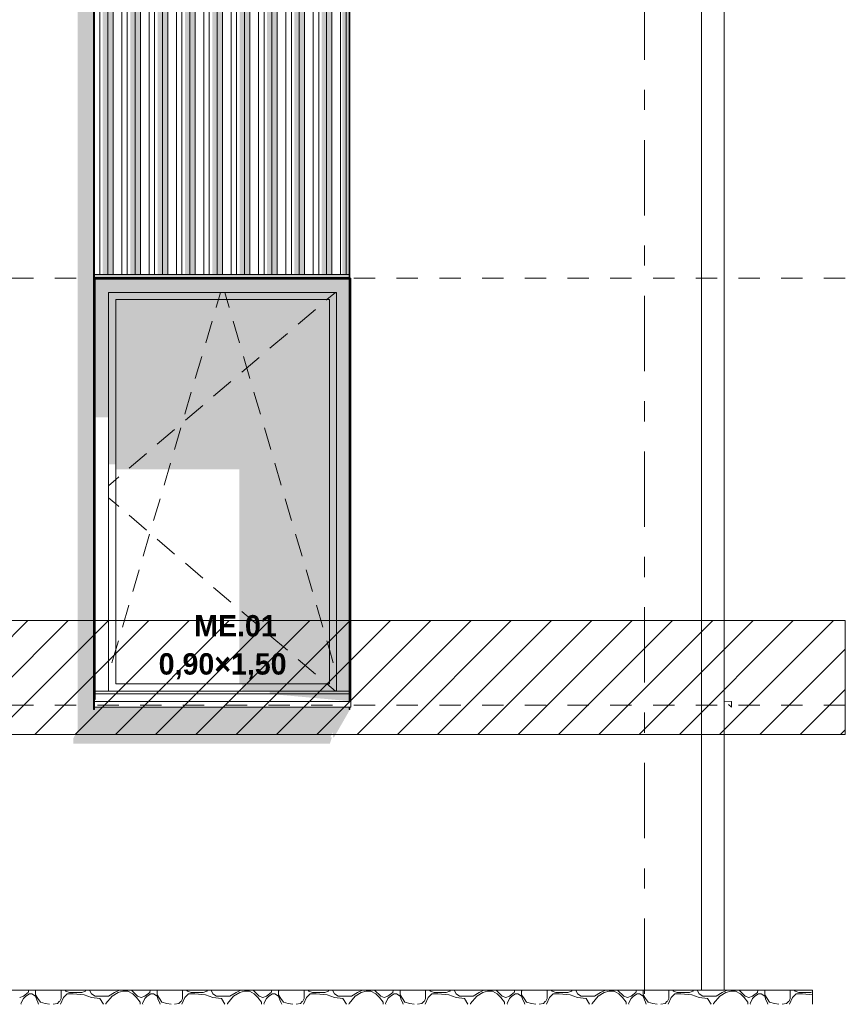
# Model space of a CAD drawing. Header units: millimetres. Extents: x -62337 to -23489, y -53000 to 10500.
# Tile 31 of 34: x -27015 to -24117, y -50 to 3408. Entities that reach past the tile are written whole.
import ezdxf
from ezdxf.enums import TextEntityAlignment as Align

# ---------------------------------------------------------------- set-up
doc = ezdxf.new("R2010")
doc.units = ezdxf.units.MM
doc.header["$MEASUREMENT"] = 0
doc.linetypes.add('_TIRET COURT 1', pattern=[150, 75, -75])
doc.linetypes.add('Axe', pattern=[546.805537, 264.583325, -105.833328, 70.555556, -105.833328])
for name, color, linetype in [('Nouveau_0', 7, 'Continuous'), ('Nouveau_2D - Dessin général', 7, 'Continuous'), ('Nouveau_2D - Etiquettes 50ème', 7, 'Continuous'), ('Nouveau__Grille structurelle (axe_trame)', 7, 'Continuous'), ('Nouveau__Murs ext - Bardages', 7, 'Continuous'), ('Nouveau__Murs ext - Périphériques', 7, 'Continuous'), ('Nouveau_Fenêtres Archicad', 7, 'Continuous'), ('Nouveau_Terrain - original', 7, 'Continuous')]:
    doc.layers.add(name, color=color, linetype=linetype)
doc.styles.add('STYLE_GENERE_1', font='arial.ttf')
doc.styles.add('STYLE_GENERE_2', font='GOTHIC.TTF')

# ---------------------------------------------------------------- blocks, each defined once
blk = doc.blocks.new('Élément de coupe_5')
at = {"layer": 'Nouveau__Murs ext - Périphériques', "linetype": 'Continuous', "lineweight": 13}
for points in [[(-26826.5, 865.3), (-25926.5, 865.3), (-25919.5, 887.5), (-25925.3, 887.5), (-25915, 906.4), (-25915, 887.4), (-25912, 887.4), (-25856.1, 984.8), (-25859.1, 984.8), (-25859.1, 993.4), (-26753, 993.4), (-26753, 1020), (-26753.1, 1019.9), (-26753.1, 984.8), (-26756.1, 984.8), (-26756.1, 3560), (-26812, 3560), (-26812, 911.9), (-26826.5, 885.3)], [(-25859.1, 2512.8), (-26753.1, 2512.8), (-26753.1, 2502.8), (-25859.1, 2502.8)], [(-26753, 2499.8), (-26753.1, 2499.8), (-26753.1, 2402.4), (-26753, 2402.4)]]:
    blk.add_hatch(color=7, dxfattribs=at).paths.add_polyline_path(points)
at = {"layer": 'Nouveau__Murs ext - Périphériques', "color": 7, "linetype": 'Continuous', "lineweight": 5}
blk.add_line((-24622, 0), (-24622, 3560), dxfattribs=at)
blk = doc.blocks.new('Élément de coupe_12')
at = {"layer": 'Nouveau_Fenêtres Archicad', "linetype": 'Continuous', "lineweight": 13}
for points in [[(-26753, 2499.8), (-26753, 2402.4), (-26750, 2402.4), (-26750, 2497), (-26752.8, 2499.8)], [(-26752.8, 2499.8), (-26750, 2497), (-25859.1, 2497), (-25859.1, 2499.8)], [(-25859.1, 2497), (-26750, 2497), (-26750, 2450), (-26703, 2450), (-25903, 2450), (-25859.1, 2450)], [(-25856.1, 2450), (-25856, 2450), (-25856, 2497), (-25856.1, 2497)], [(-26750, 2450), (-26750, 2011.7), (-26703, 2011.7), (-26703, 2450)], [(-26703, 2425), (-26678, 2425), (-25928, 2425), (-25903, 2425), (-25903, 2450), (-26703, 2450)], [(-26678, 2425), (-26703, 2425), (-26703, 1846.9), (-26678, 1846.9)], [(-26678, 1828.6), (-26244.1, 1828.6), (-26244.1, 1075), (-25928, 1075), (-25928, 2425), (-26678, 2425)], [(-25928, 1075), (-25903, 1075), (-25903, 2425), (-25928, 2425)], [(-25859.1, 2450), (-25903, 2450), (-25903, 1050), (-25859.1, 1050)], [(-25856.1, 2450), (-25856.1, 1050), (-25856, 1050), (-25856, 2450)], [(-25903, 1075), (-26233.6, 1075), (-26233.6, 1050), (-25903, 1050)], [(-26138.3, 1050), (-26138.3, 1040), (-25859.1, 1040), (-25859.1, 1050)], [(-25859.1, 1015), (-25859.1, 1040), (-26138.3, 1040)], [(-25856.1, 1040), (-25856, 1040), (-25856, 1050), (-25856.1, 1050)], [(-25856, 1020), (-25856, 1040), (-25856.1, 1040), (-25856.1, 1020)]]:
    blk.add_hatch(color=7, dxfattribs=at).paths.add_polyline_path(points)
at = {"layer": 'Nouveau_Fenêtres Archicad', "color": 7, "linetype": 'Continuous', "lineweight": 13}
for p, q in [((-26753, 2499.8), (-26753, 1020)), ((-26750, 1020), (-26750, 2497)), ((-26750, 2497), (-25859.1, 2497)), ((-25853, 2500), (-25856.1, 2500)), ((-25856, 2497), (-25856, 1020)), ((-25853, 1020), (-25853, 2500)), ((-26703, 1050), (-26703, 2450)), ((-26703, 2450), (-25903, 2450)), ((-26678, 1075), (-26678, 2425)), ((-26678, 2425), (-25928, 2425)), ((-26325.5, 2398.2), (-26317.7, 2425)), ((-26317.7, 2425), (-26310.3, 2450)), ((-26288.3, 2425), (-26295.7, 2450)), ((-26280.5, 2398.2), (-26288.3, 2425)), ((-25936.6, 2425), (-25938.9, 2423.1)), ((-25907.3, 2450), (-25936.6, 2425)), ((-25928, 2425), (-25928, 1075)), ((-25903, 2450), (-25903, 1050)), ((-26325.8, 2397.3), (-26325.5, 2398.2)), ((-26280.2, 2397.3), (-26280.5, 2398.2)), ((-25976.9, 2390.6), (-26037.8, 2338.7)), ((-26362.3, 2272.5), (-26339.8, 2349.3)), ((-26243.7, 2272.5), (-26266.2, 2349.3)), ((-26075.8, 2306.3), (-26136.7, 2254.4)), ((-26398.9, 2147.8), (-26376.4, 2224.5)), ((-26174.7, 2221.9), (-26235.6, 2170)), ((-26207.1, 2147.8), (-26229.6, 2224.5)), ((-26273.6, 2137.5), (-26334.5, 2085.6)), ((-26435.5, 2023), (-26413, 2099.8)), ((-26170.5, 2023), (-26193, 2099.8)), ((-26372.5, 2053.2), (-26433.4, 2001.3)), ((-26472, 1898.3), (-26449.5, 1975)), ((-26134, 1898.3), (-26156.5, 1975)), ((-26471.5, 1968.8), (-26532.3, 1916.9)), ((-26570.4, 1884.5), (-26631.2, 1832.5)), ((-26508.6, 1773.5), (-26486.1, 1850.3)), ((-26097.4, 1773.5), (-26119.9, 1850.3)), ((-26667.1, 1801.9), (-26678, 1792.6)), ((-26678, 1792.6), (-26703, 1771.3)), ((-26678, 1707.4), (-26703, 1728.7)), ((-26667.1, 1698.1), (-26678, 1707.4)), ((-26545.2, 1648.8), (-26522.7, 1725.5)), ((-26060.8, 1648.8), (-26083.3, 1725.5)), ((-26570.4, 1615.5), (-26631.2, 1667.5)), ((-26581.7, 1524), (-26559.2, 1600.8)), ((-26024.3, 1524), (-26046.8, 1600.8)), ((-26471.5, 1531.2), (-26532.3, 1583.1)), ((-26372.5, 1446.8), (-26433.4, 1498.7)), ((-26618.3, 1399.3), (-26595.8, 1476)), ((-25987.7, 1399.3), (-26010.2, 1476)), ((-26273.6, 1362.5), (-26334.5, 1414.4)), ((-26654.9, 1274.5), (-26632.4, 1351.3)), ((-25951.1, 1274.5), (-25973.6, 1351.3)), ((-26174.7, 1278.1), (-26235.6, 1330)), ((-26075.8, 1193.7), (-26136.7, 1245.6)), ((-26678, 1195.6), (-26668.9, 1226.5)), ((-25928, 1195.6), (-25937.1, 1226.5)), ((-26691.4, 1149.8), (-26678, 1195.6)), ((-25914.6, 1149.8), (-25928, 1195.6)), ((-25976.9, 1109.4), (-26037.8, 1161.3)), ((-25928, 1075), (-26678, 1075)), ((-25936.6, 1075), (-25938.9, 1076.9)), ((-25907.3, 1050), (-25936.6, 1075)), ((-26750, 1050), (-25859.1, 1050)), ((-26750, 1040), (-25859.1, 1040)), ((-26750, 1020), (-26753, 1020)), ((-26753, 1020), (-26753, 1013.4)), ((-26753, 1013.4), (-26753, 993.4)), ((-26753, 1013.4), (-25853, 1013.4)), ((-25856, 1020), (-25853, 1020)), ((-25853, 1020), (-25853, 1013.4)), ((-25853, 1013.4), (-25853, 993.4)), ((-26753, 993.4), (-25853, 993.4))]:
    blk.add_line(p, q, dxfattribs=at)
blk = doc.blocks.new('Élément de coupe_16')
at = {"layer": 'Nouveau_Fenêtres Archicad', "color": 7, "linetype": 'Continuous', "lineweight": 13}
for p, q in [((-24542, 1015), (-24517, 1013.4)), ((-24517, 993.4), (-24527, 1003.4)), ((-24517, 1013.4), (-24517, 993.4))]:
    blk.add_line(p, q, dxfattribs=at)
blk = doc.blocks.new('*X65')
at = {"layer": 'Nouveau_Terrain - original', "color": 7, "linetype": 'Continuous', "lineweight": 13}
for p, q in [((-26985.4, -8.5), (-26983.7, 0)), ((-26958.1, 0), (-26959.8, -4.3)), ((-26870.2, -29.9), (-26870.2, 0)), ((-26853.2, -4.3), (-26856, 0)), ((-26782.8, 0), (-26784.9, -4.3)), ((-26770, 0), (-26763.6, -12.8)), ((-26682.5, -8.5), (-26665.5, 0)), ((-26622.8, 0), (-26601.5, -21.3)), ((-26558.8, -8.5), (-26557.1, 0)), ((-26531.5, 0), (-26533.2, -4.3)), ((-26443.6, -29.9), (-26443.6, 0)), ((-26426.6, -4.3), (-26429.4, 0)), ((-26356.2, 0), (-26358.3, -4.3)), ((-26343.4, 0), (-26337, -12.8)), ((-26255.9, -8.5), (-26238.9, 0)), ((-26196.2, 0), (-26174.9, -21.3)), ((-26132.2, -8.5), (-26130.5, 0)), ((-26104.9, 0), (-26106.6, -4.3)), ((-26017, -29.9), (-26017, 0)), ((-25999.9, -4.3), (-26002.8, 0)), ((-25929.6, 0), (-25931.7, -4.3)), ((-25916.8, 0), (-25910.4, -12.8)), ((-25829.3, -8.5), (-25812.2, 0)), ((-25769.6, 0), (-25748.2, -21.3)), ((-25705.6, -8.5), (-25703.9, 0)), ((-25678.3, 0), (-25680, -4.3)), ((-25590.4, -29.9), (-25590.4, 0)), ((-25573.3, -4.3), (-25576.2, 0)), ((-25502.9, 0), (-25505.1, -4.3)), ((-25490.1, 0), (-25483.7, -12.8)), ((-25402.7, -8.5), (-25385.6, 0)), ((-25343, 0), (-25321.6, -21.3)), ((-25279, -8.5), (-25277.3, 0)), ((-25251.7, 0), (-25253.4, -4.3)), ((-25163.8, -29.9), (-25163.8, 0)), ((-25146.7, -4.3), (-25149.6, 0)), ((-25076.3, 0), (-25078.5, -4.3)), ((-25063.5, 0), (-25057.1, -12.8)), ((-24976.1, -8.5), (-24959, 0)), ((-24916.4, 0), (-24895, -21.3)), ((-24852.4, -8.5), (-24850.7, 0)), ((-24825.1, 0), (-24826.8, -4.3)), ((-24737.2, -29.9), (-24737.2, 0)), ((-24720.1, -4.3), (-24723, 0)), ((-24649.7, 0), (-24651.9, -4.3)), ((-24636.9, 0), (-24630.5, -12.8)), ((-24549.5, -8.5), (-24532.4, 0)), ((-24489.7, 0), (-24468.4, -21.3)), ((-24425.7, -8.5), (-24424, 0)), ((-24398.4, 0), (-24400.1, -4.3)), ((-24310.6, -29.9), (-24310.6, 0)), ((-24293.5, -4.3), (-24296.3, 0)), ((-27015.3, -25.6), (-27002.5, -21.3)), ((-27002.5, -29.9), (-27011, -46.9)), ((-27002.5, -21.3), (-26985.4, -8.5)), ((-26994, -21.3), (-27002.5, -29.9)), ((-26981.2, -12.8), (-26994, -21.3)), ((-26972.6, -12.8), (-26981.2, -12.8)), ((-26959.8, -21.3), (-26972.6, -12.8)), ((-26959.8, -4.3), (-26959.8, -17.1)), ((-26959.8, -17.1), (-26951.3, -29.9)), ((-26955.6, -34.1), (-26959.8, -21.3)), ((-26951.3, -42.7), (-26955.6, -34.1)), ((-26951.3, -29.9), (-26942.8, -42.7)), ((-26874.5, -38.4), (-26870.2, -29.9)), ((-26861.7, -25.6), (-26872.2, -50)), ((-26848.9, -12.8), (-26861.7, -25.6)), ((-26840.4, -8.5), (-26853.2, -4.3)), ((-26827.6, -12.8), (-26848.9, -12.8)), ((-26797.7, -8.5), (-26840.4, -8.5)), ((-26789.2, -17.1), (-26827.6, -12.8)), ((-26784.9, -4.3), (-26797.7, -8.5)), ((-26763.6, -25.6), (-26789.2, -17.1)), ((-26763.6, -12.8), (-26750.8, -21.3)), ((-26763.6, -25.6), (-26733.7, -29.9)), ((-26750.8, -21.3), (-26725.2, -21.3)), ((-26733.7, -29.9), (-26721.6, -50)), ((-26725.2, -21.3), (-26703.9, -21.3)), ((-26691.1, -21.3), (-26712.4, -46.9)), ((-26703.9, -21.3), (-26682.5, -8.5)), ((-26669.7, -8.5), (-26691.1, -21.3)), ((-26652.7, -4.3), (-26669.7, -8.5)), ((-26635.6, -4.3), (-26652.7, -4.3)), ((-26618.5, -12.8), (-26635.6, -4.3)), ((-26605.7, -25.6), (-26618.5, -12.8)), ((-26592.9, -42.7), (-26605.7, -25.6)), ((-26601.5, -21.3), (-26588.7, -25.6)), ((-26588.7, -25.6), (-26575.9, -21.3)), ((-26575.9, -29.9), (-26584.4, -46.9)), ((-26575.9, -21.3), (-26558.8, -8.5)), ((-26567.3, -21.3), (-26575.9, -29.9)), ((-26554.5, -12.8), (-26567.3, -21.3)), ((-26546, -12.8), (-26554.5, -12.8)), ((-26533.2, -21.3), (-26546, -12.8)), ((-26533.2, -4.3), (-26533.2, -17.1)), ((-26533.2, -17.1), (-26524.7, -29.9)), ((-26528.9, -34.1), (-26533.2, -21.3)), ((-26524.7, -42.7), (-26528.9, -34.1)), ((-26524.7, -29.9), (-26516.2, -42.7)), ((-26447.9, -38.4), (-26443.6, -29.9)), ((-26435.1, -25.6), (-26445.6, -50)), ((-26422.3, -12.8), (-26435.1, -25.6)), ((-26413.8, -8.5), (-26426.6, -4.3)), ((-26401, -12.8), (-26422.3, -12.8)), ((-26371.1, -8.5), (-26413.8, -8.5)), ((-26362.6, -17.1), (-26401, -12.8)), ((-26358.3, -4.3), (-26371.1, -8.5)), ((-26337, -25.6), (-26362.6, -17.1)), ((-26337, -12.8), (-26324.2, -21.3)), ((-26337, -25.6), (-26307.1, -29.9)), ((-26324.2, -21.3), (-26298.6, -21.3)), ((-26307.1, -29.9), (-26295, -50)), ((-26298.6, -21.3), (-26277.2, -21.3)), ((-26264.4, -21.3), (-26285.8, -46.9)), ((-26277.2, -21.3), (-26255.9, -8.5)), ((-26243.1, -8.5), (-26264.4, -21.3)), ((-26226.1, -4.3), (-26243.1, -8.5)), ((-26209, -4.3), (-26226.1, -4.3)), ((-26191.9, -12.8), (-26209, -4.3)), ((-26179.1, -25.6), (-26191.9, -12.8)), ((-26166.3, -42.7), (-26179.1, -25.6)), ((-26174.9, -21.3), (-26162.1, -25.6)), ((-26162.1, -25.6), (-26149.3, -21.3)), ((-26149.3, -29.9), (-26157.8, -46.9)), ((-26149.3, -21.3), (-26132.2, -8.5)), ((-26140.7, -21.3), (-26149.3, -29.9)), ((-26127.9, -12.8), (-26140.7, -21.3)), ((-26119.4, -12.8), (-26127.9, -12.8)), ((-26106.6, -21.3), (-26119.4, -12.8)), ((-26106.6, -4.3), (-26106.6, -17.1)), ((-26106.6, -17.1), (-26098.1, -29.9)), ((-26102.3, -34.1), (-26106.6, -21.3)), ((-26098.1, -42.7), (-26102.3, -34.1)), ((-26098.1, -29.9), (-26089.5, -42.7)), ((-26021.3, -38.4), (-26017, -29.9)), ((-26008.5, -25.6), (-26018.9, -50)), ((-25995.7, -12.8), (-26008.5, -25.6)), ((-25987.2, -8.5), (-25999.9, -4.3)), ((-25974.4, -12.8), (-25995.7, -12.8)), ((-25944.5, -8.5), (-25987.2, -8.5)), ((-25936, -17.1), (-25974.3, -12.8)), ((-25931.7, -4.3), (-25944.5, -8.5)), ((-25910.4, -25.6), (-25936, -17.1)), ((-25910.4, -12.8), (-25897.6, -21.3)), ((-25910.4, -25.6), (-25880.5, -29.9)), ((-25897.6, -21.3), (-25872, -21.3)), ((-25880.5, -29.9), (-25868.4, -50)), ((-25872, -21.3), (-25850.6, -21.3)), ((-25837.8, -21.3), (-25859.2, -46.9)), ((-25850.6, -21.3), (-25829.3, -8.5)), ((-25816.5, -8.5), (-25837.8, -21.3)), ((-25799.4, -4.3), (-25816.5, -8.5)), ((-25782.4, -4.3), (-25799.4, -4.3)), ((-25765.3, -12.8), (-25782.4, -4.3)), ((-25752.5, -25.6), (-25765.3, -12.8)), ((-25739.7, -42.7), (-25752.5, -25.6)), ((-25748.2, -21.3), (-25735.4, -25.6)), ((-25735.4, -25.6), (-25722.7, -21.3)), ((-25722.7, -29.9), (-25731.2, -46.9)), ((-25722.7, -21.3), (-25705.6, -8.5)), ((-25714.1, -21.3), (-25722.7, -29.9)), ((-25701.3, -12.8), (-25714.1, -21.3)), ((-25692.8, -12.8), (-25701.3, -12.8)), ((-25680, -21.3), (-25692.8, -12.8)), ((-25680, -4.3), (-25680, -17.1)), ((-25680, -17.1), (-25671.5, -29.9)), ((-25675.7, -34.1), (-25680, -21.3)), ((-25671.5, -42.7), (-25675.7, -34.1)), ((-25671.5, -29.9), (-25662.9, -42.7)), ((-25594.7, -38.4), (-25590.4, -29.9)), ((-25581.9, -25.6), (-25592.3, -50)), ((-25569.1, -12.8), (-25581.9, -25.6)), ((-25560.5, -8.5), (-25573.3, -4.3)), ((-25547.7, -12.8), (-25569.1, -12.8)), ((-25517.9, -8.5), (-25560.5, -8.5)), ((-25509.3, -17.1), (-25547.7, -12.8)), ((-25505.1, -4.3), (-25517.9, -8.5)), ((-25483.7, -25.6), (-25509.3, -17.1)), ((-25483.7, -12.8), (-25470.9, -21.3)), ((-25483.7, -25.6), (-25453.9, -29.9)), ((-25470.9, -21.3), (-25445.4, -21.3)), ((-25453.9, -29.9), (-25441.8, -50)), ((-25445.4, -21.3), (-25424, -21.3)), ((-25411.2, -21.3), (-25432.6, -46.9)), ((-25424, -21.3), (-25402.7, -8.5)), ((-25389.9, -8.5), (-25411.2, -21.3)), ((-25372.8, -4.3), (-25389.9, -8.5)), ((-25355.8, -4.3), (-25372.8, -4.3)), ((-25338.7, -12.8), (-25355.8, -4.3)), ((-25325.9, -25.6), (-25338.7, -12.8)), ((-25313.1, -42.7), (-25325.9, -25.6)), ((-25321.6, -21.3), (-25308.8, -25.6)), ((-25308.8, -25.6), (-25296, -21.3)), ((-25296, -29.9), (-25304.6, -46.9)), ((-25296, -21.3), (-25279, -8.5)), ((-25287.5, -21.3), (-25296, -29.9)), ((-25274.7, -12.8), (-25287.5, -21.3)), ((-25266.2, -12.8), (-25274.7, -12.8)), ((-25253.4, -21.3), (-25266.2, -12.8)), ((-25253.4, -4.3), (-25253.4, -17.1)), ((-25253.4, -17.1), (-25244.8, -29.9)), ((-25249.1, -34.1), (-25253.4, -21.3)), ((-25244.8, -42.7), (-25249.1, -34.1)), ((-25244.8, -29.9), (-25236.3, -42.7)), ((-25168.1, -38.4), (-25163.8, -29.9)), ((-25155.3, -25.6), (-25165.7, -50)), ((-25142.5, -12.8), (-25155.3, -25.6)), ((-25133.9, -8.5), (-25146.7, -4.3)), ((-25121.1, -12.8), (-25142.5, -12.8)), ((-25091.3, -8.5), (-25133.9, -8.5)), ((-25082.7, -17.1), (-25121.1, -12.8)), ((-25078.5, -4.3), (-25091.3, -8.5)), ((-25057.1, -25.6), (-25082.7, -17.1)), ((-25057.1, -12.8), (-25044.3, -21.3)), ((-25057.1, -25.6), (-25027.3, -29.9)), ((-25044.3, -21.3), (-25018.7, -21.3)), ((-25027.3, -29.9), (-25015.2, -50)), ((-25018.7, -21.3), (-24997.4, -21.3)), ((-24984.6, -21.3), (-25005.9, -46.9)), ((-24997.4, -21.3), (-24976.1, -8.5)), ((-24963.3, -8.5), (-24984.6, -21.3)), ((-24946.2, -4.3), (-24963.3, -8.5)), ((-24929.1, -4.3), (-24946.2, -4.3)), ((-24912.1, -12.8), (-24929.1, -4.3)), ((-24899.3, -25.6), (-24912.1, -12.8)), ((-24886.5, -42.7), (-24899.3, -25.6)), ((-24895, -21.3), (-24882.2, -25.6)), ((-24882.2, -25.6), (-24869.4, -21.3)), ((-24869.4, -29.9), (-24878, -46.9)), ((-24869.4, -21.3), (-24852.4, -8.5)), ((-24860.9, -21.3), (-24869.4, -29.9)), ((-24848.1, -12.8), (-24860.9, -21.3)), ((-24839.6, -12.8), (-24848.1, -12.8)), ((-24826.8, -21.3), (-24839.6, -12.8)), ((-24826.8, -4.3), (-24826.8, -17.1)), ((-24826.8, -17.1), (-24818.2, -29.9)), ((-24822.5, -34.1), (-24826.8, -21.3)), ((-24818.2, -42.7), (-24822.5, -34.1)), ((-24818.2, -29.9), (-24809.7, -42.7)), ((-24741.4, -38.4), (-24737.2, -29.9)), ((-24728.6, -25.6), (-24739.1, -50)), ((-24715.8, -12.8), (-24728.6, -25.6)), ((-24707.3, -8.5), (-24720.1, -4.3)), ((-24694.5, -12.8), (-24715.8, -12.8)), ((-24664.6, -8.5), (-24707.3, -8.5)), ((-24656.1, -17.1), (-24694.5, -12.8)), ((-24651.9, -4.3), (-24664.6, -8.5)), ((-24630.5, -25.6), (-24656.1, -17.1)), ((-24630.5, -12.8), (-24617.7, -21.3)), ((-24630.5, -25.6), (-24600.7, -29.9)), ((-24617.7, -21.3), (-24592.1, -21.3)), ((-24600.7, -29.9), (-24588.6, -50)), ((-24592.1, -21.3), (-24570.8, -21.3)), ((-24558, -21.3), (-24579.3, -46.9)), ((-24570.8, -21.3), (-24549.5, -8.5)), ((-24536.7, -8.5), (-24558, -21.3)), ((-24519.6, -4.3), (-24536.7, -8.5)), ((-24502.5, -4.3), (-24519.6, -4.3)), ((-24485.5, -12.8), (-24502.5, -4.3)), ((-24472.7, -25.6), (-24485.5, -12.8)), ((-24459.9, -42.7), (-24472.7, -25.6)), ((-24468.4, -21.3), (-24455.6, -25.6)), ((-24455.6, -25.6), (-24442.8, -21.3)), ((-24442.8, -29.9), (-24451.3, -46.9)), ((-24442.8, -21.3), (-24425.7, -8.5)), ((-24434.3, -21.3), (-24442.8, -29.9)), ((-24421.5, -12.8), (-24434.3, -21.3)), ((-24412.9, -12.8), (-24421.5, -12.8)), ((-24400.1, -21.3), (-24412.9, -12.8)), ((-24400.1, -4.3), (-24400.1, -17.1)), ((-24400.1, -17.1), (-24391.6, -29.9)), ((-24395.9, -34.1), (-24400.1, -21.3)), ((-24391.6, -42.7), (-24395.9, -34.1)), ((-24391.6, -29.9), (-24383.1, -42.7)), ((-24314.8, -38.4), (-24310.6, -29.9)), ((-24302, -25.6), (-24312.5, -50)), ((-24289.2, -12.8), (-24302, -25.6)), ((-24280.7, -8.5), (-24293.5, -4.3)), ((-24267.9, -12.8), (-24289.2, -12.8)), ((-24238, -8.5), (-24280.7, -8.5)), ((-24232, -16.8), (-24267.9, -12.8)), ((-24232, -6.5), (-24238, -8.5)), ((-27011, -46.9), (-27010, -50)), ((-26948.9, -50), (-26951.3, -42.7)), ((-26942.8, -42.7), (-26925.7, -46.9)), ((-26925.7, -46.9), (-26910.3, -50)), ((-26898.4, -50), (-26883, -46.9)), ((-26883, -46.9), (-26876.6, -40.5)), ((-26876.6, -40.5), (-26874.5, -38.4)), ((-26712.4, -46.9), (-26713, -50)), ((-26592.9, -50), (-26592.9, -42.7)), ((-26584.4, -46.9), (-26583.4, -50)), ((-26522.2, -50), (-26524.7, -42.7)), ((-26516.2, -42.7), (-26499.1, -46.9)), ((-26499.1, -46.9), (-26483.7, -50)), ((-26471.8, -50), (-26456.4, -46.9)), ((-26456.4, -46.9), (-26450, -40.5)), ((-26450, -40.5), (-26447.9, -38.4)), ((-26285.8, -46.9), (-26286.4, -50)), ((-26166.3, -50), (-26166.3, -42.7)), ((-26157.8, -46.9), (-26156.8, -50)), ((-26095.6, -50), (-26098.1, -42.7)), ((-26089.5, -42.7), (-26072.5, -46.9)), ((-26072.5, -46.9), (-26057.1, -50)), ((-26045.2, -50), (-26029.8, -46.9)), ((-26029.8, -46.9), (-26023.4, -40.5)), ((-26023.4, -40.5), (-26021.3, -38.4)), ((-25859.2, -46.9), (-25859.8, -50)), ((-25739.7, -50), (-25739.7, -42.7)), ((-25731.2, -46.9), (-25730.2, -50)), ((-25669, -50), (-25671.5, -42.7)), ((-25662.9, -42.7), (-25645.9, -46.9)), ((-25645.9, -46.9), (-25630.5, -50)), ((-25618.6, -50), (-25603.2, -46.9)), ((-25603.2, -46.9), (-25596.8, -40.5)), ((-25596.8, -40.5), (-25594.7, -38.4)), ((-25432.6, -46.9), (-25433.2, -50)), ((-25313.1, -50), (-25313.1, -42.7)), ((-25304.6, -46.9), (-25303.5, -50)), ((-25242.4, -50), (-25244.8, -42.7)), ((-25236.3, -42.7), (-25219.2, -46.9)), ((-25219.2, -46.9), (-25203.9, -50)), ((-25191.9, -50), (-25176.6, -46.9)), ((-25176.6, -46.9), (-25170.2, -40.5)), ((-25170.2, -40.5), (-25168.1, -38.4)), ((-25005.9, -46.9), (-25006.6, -50)), ((-24886.5, -50), (-24886.5, -42.7)), ((-24878, -46.9), (-24876.9, -50)), ((-24815.8, -50), (-24818.2, -42.7)), ((-24809.7, -42.7), (-24792.6, -46.9)), ((-24792.6, -46.9), (-24777.3, -50)), ((-24765.3, -50), (-24750, -46.9)), ((-24750, -46.9), (-24743.6, -40.5)), ((-24743.6, -40.5), (-24741.4, -38.4)), ((-24579.3, -46.9), (-24579.9, -50)), ((-24459.9, -50), (-24459.9, -42.7)), ((-24451.3, -46.9), (-24450.3, -50)), ((-24389.2, -50), (-24391.6, -42.7)), ((-24383.1, -42.7), (-24366, -46.9)), ((-24366, -46.9), (-24350.7, -50)), ((-24338.7, -50), (-24323.4, -46.9)), ((-24323.4, -46.9), (-24317, -40.5)), ((-24317, -40.5), (-24314.8, -38.4))]:
    blk.add_line(p, q, dxfattribs=at)
blk = doc.blocks.new('Élément de coupe_64')
at = {"layer": 'Nouveau_Terrain - original', "color": 7, "linetype": 'Continuous', "lineweight": 13}
for q in [(-47673, 0), (-24232, -50)]:
    blk.add_line((-24232, 0), q, dxfattribs=at)
at = {"layer": 'Nouveau_Terrain - original', "lineweight": 0}
blk.add_blockref('*X65', (0, 0), dxfattribs=at)
blk = doc.blocks.new('Élément de coupe_66')
at = {"layer": 'Nouveau__Murs ext - Bardages', "color": 7, "linetype": 'Continuous', "lineweight": 13}
for p, q in [((-26753.1, 2502.8), (-25859.1, 2502.8)), ((-26753.1, 2499.8), (-25859.1, 2499.8))]:
    blk.add_line(p, q, dxfattribs=at)
blk = doc.blocks.new('Élément de coupe_67')
at = {"layer": 'Nouveau__Murs ext - Bardages', "linetype": 'Continuous', "lineweight": 13}
for points in [[(-26753.1, 4503.2), (-26733.7, 4439.7), (-26733.7, 4553.4), (-26753, 4553.4), (-26753, 4562.8), (-26753.1, 4562.8)], [(-26706.5, 4553.4), (-26733.7, 4553.4), (-26733.7, 4439.7), (-26723.5, 4439.7), (-26723.5, 2512.8), (-26706.5, 2512.8)], [(-26706.5, 4553.4), (-26706.5, 2512.8), (-26687.1, 2512.8), (-26687.1, 4553.4)], [(-26687.1, 4503.2), (-26657.1, 4503.2), (-26657.1, 4553.4), (-26687.1, 4553.4)], [(-26637.7, 4553.4), (-26657.1, 4553.4), (-26657.1, 4503.2), (-26637.7, 4439.7)], [(-26610.5, 4553.4), (-26637.7, 4553.4), (-26637.7, 4439.7), (-26627.5, 4439.7), (-26627.5, 2512.8), (-26610.5, 2512.8)], [(-26610.5, 4553.4), (-26610.5, 2512.8), (-26591.1, 2512.8), (-26591.1, 4553.4)], [(-26591.1, 4553.4), (-26591.1, 4503.2), (-26561.1, 4503.2), (-26561.1, 4553.4)], [(-26561.1, 4553.4), (-26561.1, 4503.2), (-26541.7, 4439.7), (-26541.7, 4553.4)], [(-26514.5, 4553.4), (-26541.7, 4553.4), (-26541.7, 4439.7), (-26531.5, 4439.7), (-26531.5, 2512.8), (-26514.5, 2512.8)], [(-26514.5, 4553.4), (-26514.5, 2512.8), (-26495.1, 2512.8), (-26495.1, 4553.4)], [(-26495.1, 4553.4), (-26495.1, 4503.2), (-26465.1, 4503.2), (-26465.1, 4553.4)], [(-26465.1, 4553.4), (-26465.1, 4503.2), (-26445.7, 4439.7), (-26445.7, 4553.4)], [(-26418.5, 4553.4), (-26445.7, 4553.4), (-26445.7, 4439.7), (-26435.5, 4439.7), (-26435.5, 2512.8), (-26418.5, 2512.8)], [(-26418.5, 4553.4), (-26418.5, 2512.8), (-26399.1, 2512.8), (-26399.1, 4553.4)], [(-26399.1, 4553.4), (-26399.1, 4503.2), (-26369.1, 4503.2), (-26369.1, 4553.4)], [(-26369.1, 4503.2), (-26349.7, 4439.7), (-26349.7, 4553.4), (-26369.1, 4553.4)], [(-26322.5, 4553.4), (-26349.7, 4553.4), (-26349.7, 4439.7), (-26339.5, 4439.7), (-26339.5, 2512.8), (-26322.5, 2512.8)], [(-26322.5, 4553.4), (-26322.5, 2512.8), (-26303.1, 2512.8), (-26303.1, 4553.4)], [(-26303.1, 4553.4), (-26303.1, 4503.2), (-26273.1, 4503.2), (-26273.1, 4553.4)], [(-26253.7, 4553.4), (-26273.1, 4553.4), (-26273.1, 4503.2), (-26253.7, 4439.7)], [(-26226.5, 4553.4), (-26253.7, 4553.4), (-26253.7, 4439.7), (-26243.5, 4439.7), (-26243.5, 2512.8), (-26226.5, 2512.8)], [(-26226.5, 4553.4), (-26226.5, 2512.8), (-26207.1, 2512.8), (-26207.1, 4553.4)], [(-26207.1, 4553.4), (-26207.1, 4503.2), (-26177.1, 4503.2), (-26177.1, 4553.4)], [(-26177.1, 4553.4), (-26177.1, 4503.2), (-26157.7, 4439.7), (-26157.7, 4553.4)], [(-26157.7, 4439.7), (-26147.5, 4439.7), (-26147.5, 2512.8), (-26130.5, 2512.8), (-26130.5, 4553.4), (-26157.7, 4553.4)], [(-26130.5, 4553.4), (-26130.5, 2512.8), (-26111.1, 2512.8), (-26111.1, 4553.4)], [(-26111.1, 4553.4), (-26111.1, 4503.2), (-26081.1, 4503.2), (-26081.1, 4553.4)], [(-26081.1, 4503.2), (-26061.7, 4439.7), (-26061.7, 4553.4), (-26081.1, 4553.4)], [(-26061.7, 4553.4), (-26061.7, 4439.7), (-26051.5, 4439.7), (-26051.5, 2512.8), (-26034.5, 2512.8), (-26034.5, 4553.4)], [(-26015.1, 4553.4), (-26034.5, 4553.4), (-26034.5, 2512.8), (-26015.1, 2512.8)], [(-26015.1, 4553.4), (-26015.1, 4503.2), (-25985.1, 4503.2), (-25985.1, 4553.4)], [(-25985.1, 4553.4), (-25985.1, 4503.2), (-25965.7, 4439.7), (-25965.7, 4553.4)], [(-25965.7, 4553.4), (-25965.7, 4439.7), (-25955.5, 4439.7), (-25955.5, 2512.8), (-25938.5, 2512.8), (-25938.5, 4553.4)], [(-25919.1, 4553.4), (-25938.5, 4553.4), (-25938.5, 2512.8), (-25919.1, 2512.8)], [(-25919.1, 4553.4), (-25919.1, 4503.2), (-25889.1, 4503.2), (-25889.1, 4553.4)], [(-25889.1, 4553.4), (-25889.1, 4503.2), (-25886.6, 4494.9), (-25884.1, 4509.2), (-25886.1, 4515.8), (-25882.5, 4523), (-25882.5, 2512.8), (-25869.7, 2512.8), (-25869.7, 4553.4)], [(-25869.7, 4553.4), (-25869.7, 2512.8), (-25859.1, 2512.8), (-25859.1, 4553.4)]]:
    blk.add_hatch(color=7, dxfattribs=at).paths.add_polyline_path(points)
at = {"layer": 'Nouveau__Murs ext - Bardages', "color": 7, "linetype": 'Continuous', "lineweight": 13}
for p, q in [((-26733.7, 2512.8), (-26733.7, 4553.4)), ((-26706.5, 2512.8), (-26706.5, 4553.4)), ((-26687.1, 2512.8), (-26687.1, 4553.4)), ((-26657.1, 2512.8), (-26657.1, 4553.4)), ((-26637.7, 2512.8), (-26637.7, 4553.4)), ((-26610.5, 2512.8), (-26610.5, 4553.4)), ((-26591.1, 2512.8), (-26591.1, 4553.4)), ((-26561.1, 2512.8), (-26561.1, 4553.4)), ((-26541.7, 2512.8), (-26541.7, 4553.4)), ((-26514.5, 2512.8), (-26514.5, 4553.4)), ((-26495.1, 2512.8), (-26495.1, 4553.4)), ((-26465.1, 2512.8), (-26465.1, 4553.4)), ((-26445.7, 2512.8), (-26445.7, 4553.4)), ((-26418.5, 2512.8), (-26418.5, 4553.4)), ((-26399.1, 2512.8), (-26399.1, 4553.4)), ((-26369.1, 2512.8), (-26369.1, 4553.4)), ((-26349.7, 2512.8), (-26349.7, 4553.4)), ((-26322.5, 2512.8), (-26322.5, 4553.4)), ((-26303.1, 2512.8), (-26303.1, 4553.4)), ((-26273.1, 2512.8), (-26273.1, 4553.4)), ((-26253.7, 2512.8), (-26253.7, 4553.4)), ((-26226.5, 2512.8), (-26226.5, 4553.4)), ((-26207.1, 2512.8), (-26207.1, 4553.4)), ((-26177.1, 2512.8), (-26177.1, 4553.4)), ((-26157.7, 2512.8), (-26157.7, 4553.4)), ((-26130.5, 2512.8), (-26130.5, 4553.4)), ((-26111.1, 2512.8), (-26111.1, 4553.4)), ((-26081.1, 2512.8), (-26081.1, 4553.4)), ((-26061.7, 2512.8), (-26061.7, 4553.4)), ((-26034.5, 2512.8), (-26034.5, 4553.4)), ((-26015.1, 2512.8), (-26015.1, 4553.4)), ((-25985.1, 2512.8), (-25985.1, 4553.4)), ((-25965.7, 2512.8), (-25965.7, 4553.4)), ((-25938.5, 2512.8), (-25938.5, 4553.4)), ((-25919.1, 2512.8), (-25919.1, 4553.4)), ((-25889.1, 2512.8), (-25889.1, 4553.4)), ((-25869.7, 2512.8), (-25869.7, 4553.4)), ((-26753.1, 2512.8), (-26733.7, 2512.8)), ((-26733.7, 2512.8), (-26706.5, 2512.8)), ((-26706.5, 2512.8), (-26687.1, 2512.8)), ((-26687.1, 2512.8), (-26657.1, 2512.8)), ((-26657.1, 2512.8), (-26637.7, 2512.8)), ((-26637.7, 2512.8), (-26610.5, 2512.8)), ((-26610.5, 2512.8), (-26591.1, 2512.8)), ((-26591.1, 2512.8), (-26561.1, 2512.8)), ((-26561.1, 2512.8), (-26541.7, 2512.8)), ((-26541.7, 2512.8), (-26514.5, 2512.8)), ((-26514.5, 2512.8), (-26495.1, 2512.8)), ((-26495.1, 2512.8), (-26465.1, 2512.8)), ((-26465.1, 2512.8), (-26445.7, 2512.8)), ((-26445.7, 2512.8), (-26418.5, 2512.8)), ((-26418.5, 2512.8), (-26399.1, 2512.8)), ((-26399.1, 2512.8), (-26369.1, 2512.8)), ((-26369.1, 2512.8), (-26349.7, 2512.8)), ((-26349.7, 2512.8), (-26322.5, 2512.8)), ((-26322.5, 2512.8), (-26303.1, 2512.8)), ((-26303.1, 2512.8), (-26273.1, 2512.8)), ((-26273.1, 2512.8), (-26253.7, 2512.8)), ((-26253.7, 2512.8), (-26226.5, 2512.8)), ((-26226.5, 2512.8), (-26207.1, 2512.8)), ((-26207.1, 2512.8), (-26177.1, 2512.8)), ((-26177.1, 2512.8), (-26157.7, 2512.8)), ((-26157.7, 2512.8), (-26130.5, 2512.8)), ((-26130.5, 2512.8), (-26111.1, 2512.8)), ((-26111.1, 2512.8), (-26081.1, 2512.8)), ((-26081.1, 2512.8), (-26061.7, 2512.8)), ((-26061.7, 2512.8), (-26034.5, 2512.8)), ((-26034.5, 2512.8), (-26015.1, 2512.8)), ((-26015.1, 2512.8), (-25985.1, 2512.8)), ((-25985.1, 2512.8), (-25965.7, 2512.8)), ((-25965.7, 2512.8), (-25938.5, 2512.8)), ((-25938.5, 2512.8), (-25919.1, 2512.8)), ((-25919.1, 2512.8), (-25889.1, 2512.8)), ((-25889.1, 2512.8), (-25869.7, 2512.8)), ((-25869.7, 2512.8), (-25859.1, 2512.8))]:
    blk.add_line(p, q, dxfattribs=at)
blk = doc.blocks.new('Élément de coupe_68')
at = {"layer": 'Nouveau__Murs ext - Bardages', "color": 7, "linetype": 'Continuous', "lineweight": 13}
for p, q in [((-25859.1, 2502.8), (-25859.1, 4553.4)), ((-25856.1, 1015), (-25856.1, 4553.4)), ((-25859.1, 2499.8), (-25859.1, 2502.8)), ((-25859.1, 1015), (-25859.1, 2499.8)), ((-25859.1, 984.8), (-25859.1, 993.4)), ((-25859.1, 984.8), (-25856.1, 984.8)), ((-25856.1, 984.8), (-25856.1, 993.4))]:
    blk.add_line(p, q, dxfattribs=at)
blk = doc.blocks.new('Élément de coupe_69')
at = {"layer": 'Nouveau__Murs ext - Bardages', "linetype": 'Continuous', "lineweight": 13}
blk.add_hatch(color=7, dxfattribs=at).paths.add_polyline_path([(-26756.1, 984.8), (-26753.1, 984.8), (-26753.1, 1014.9), (-26756.1, 1009.4)])
at = {"layer": 'Nouveau__Murs ext - Bardages', "color": 7, "linetype": 'Continuous', "lineweight": 13}
for p, q in [((-26756.1, 984.8), (-26756.1, 6859.8)), ((-26753.1, 2502.8), (-26753.1, 6059.8)), ((-26753.1, 2499.8), (-26753.1, 2502.8)), ((-26753.1, 984.8), (-26753.1, 2499.8)), ((-26756.1, 984.8), (-26753.1, 984.8))]:
    blk.add_line(p, q, dxfattribs=at)
blk = doc.blocks.new('Élément de coupe_73')
at = {"layer": 'Nouveau__Murs ext - Bardages', "color": 7, "linetype": 'Continuous', "lineweight": 13}
blk.add_line((-24542, 0), (-24542, 6857), dxfattribs=at)
blk = doc.blocks.new('Marque grille standard[7]', base_point=(-24822, 10000))
at = {"layer": 'Nouveau__Grille structurelle (axe_trame)', "color": 1, "linetype": 'Axe', "lineweight": 20}
blk.add_line((-24822, 9000), (-24822, -3000), dxfattribs=at)
at = {"layer": 'Nouveau__Grille structurelle (axe_trame)', "color": 7, "lineweight": 13, "style": 'STYLE_GENERE_1'}
for tag, p in [('AC_MarkerText_1_0', (-24822, 10337.5)), ('AC_MarkerText_1_1', (-24822, -4162.5))]:
    blk.add_attdef(tag, text='', height=175, rotation=360, dxfattribs=at).set_placement(p, align=Align.TOP_CENTER)

msp = doc.modelspace()

# ---------------------------------------------------------------- hatches: boundary and pattern name
at = {"layer": 'Nouveau_0', "linetype": 'Continuous', "lineweight": 0}
h = msp.add_hatch(dxfattribs=at)
h.set_pattern_fill('Blocs_maçonnerie', color=112, style=0, pattern_type=2)
h.set_pattern_definition([(45, (0, 0), (-70.71068, 70.71068), [])])
h.paths.add_polyline_path([(-60620.2, 1297.6), (-24117.2, 1297.6), (-24117.2, 897.6), (-60620.2, 897.6)])

# ---------------------------------------------------------------- linework, layer by layer
at = {"layer": 'Nouveau_0', "color": 112, "linetype": 'Continuous', "lineweight": 0, "flags": 128}
msp.add_lwpolyline([(-60620.2, 1297.6), (-24117.2, 1297.6), (-24117.2, 897.6), (-60620.2, 897.6)], close=True, dxfattribs=at)
at = {"layer": 'Nouveau_2D - Dessin général', "color": 7, "linetype": '_TIRET COURT 1', "lineweight": 13}
for p, q in [((-24117.2, 2500), (-60975, 2500)), ((-24117.2, 1000), (-60975, 1000))]:
    msp.add_line(p, q, dxfattribs=at)

# ---------------------------------------------------------------- block references
at = {"layer": 'Nouveau__Grille structurelle (axe_trame)', "color": 7, "linetype": 'Continuous', "lineweight": 13}
msp.add_blockref('Marque grille standard[7]', (-24822, 10000), dxfattribs=at)
at = {"layer": 'Nouveau__Murs ext - Bardages', "lineweight": 0}
for name in ['Élément de coupe_69', 'Élément de coupe_68', 'Élément de coupe_73', 'Élément de coupe_67', 'Élément de coupe_66']:
    msp.add_blockref(name, (0, 0), dxfattribs=at)
at = {"layer": 'Nouveau__Murs ext - Périphériques', "lineweight": 0}
msp.add_blockref('Élément de coupe_5', (0, 0), dxfattribs=at)
at = {"layer": 'Nouveau_Fenêtres Archicad', "lineweight": 0}
for name in ['Élément de coupe_12', 'Élément de coupe_16']:
    msp.add_blockref(name, (0, 0), dxfattribs=at)
at = {"layer": 'Nouveau_Terrain - original', "lineweight": 0}
msp.add_blockref('Élément de coupe_64', (0, 0), dxfattribs=at)

# ---------------------------------------------------------------- texts
at = {"layer": 'Nouveau_2D - Etiquettes 50ème', "color": 7, "linetype": 'Continuous', "lineweight": 13, "insert": (-26303, 1091.1), "char_height": 75, "attachment_point": 8, "line_spacing_factor": 1.071211, "style": 'STYLE_GENERE_2'}
msp.add_mtext('{\\fCentury Gothic|b1|i0|c0|p0;\\W3.23265; }{\\A1;\\fCentury Gothic|b1|i0|c0|p0;ME.01 }\\P{\\A1;\\fCentury Gothic|b1|i0|c0|p0;0,90×1,50}', dxfattribs=at)

doc.saveas('drawing.dxf')
